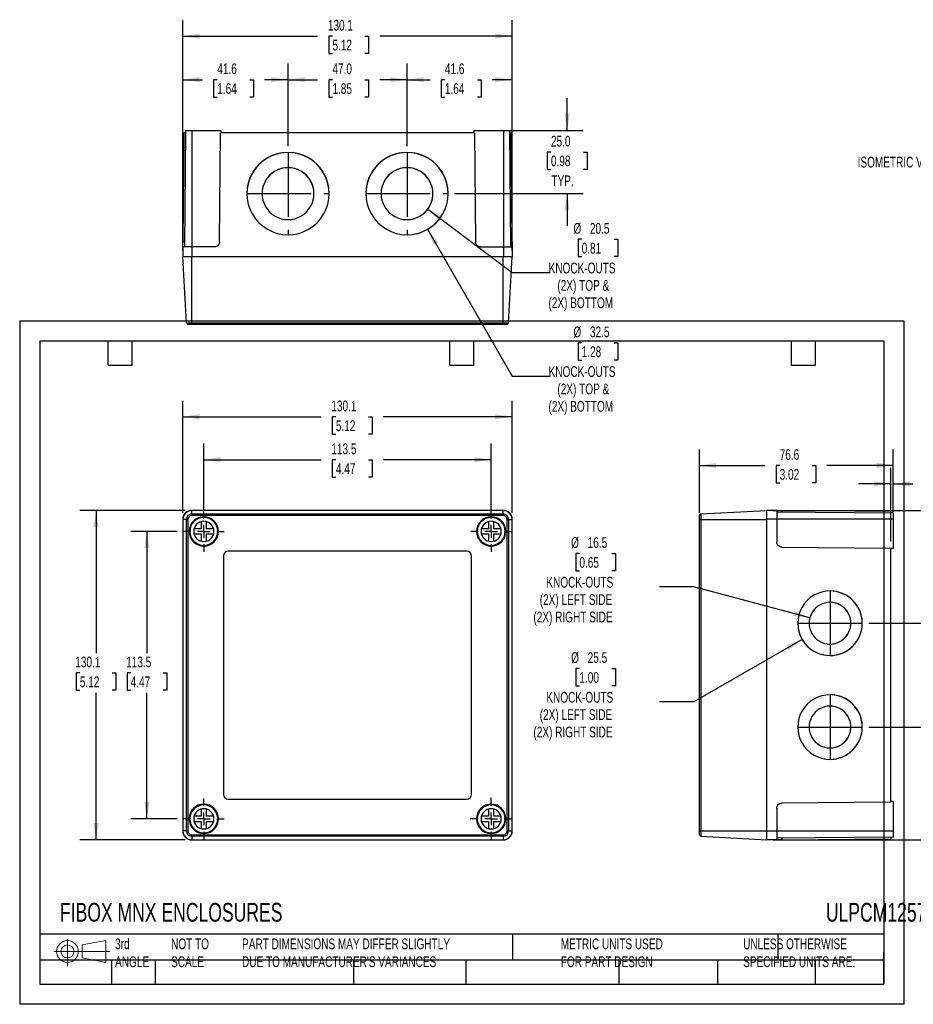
# Model space of a CAD drawing. Header units: millimetres. Extents: x 0 to 543, y 0 to 413.
# Tile 1 of 3: x 0 to 353, y 0 to 389. Entities that reach past the tile are written whole.
import ezdxf

# ---------------------------------------------------------------- set-up
doc = ezdxf.new("R2010")
doc.units = ezdxf.units.MM
doc.header["$LTSCALE"] = 2
doc.linetypes.add('CENTERX2', pattern=[20.32, 12.7, -2.54, 2.54, -2.54])
doc.layers.add('CENTER', color=40, linetype='CENTERX2')
doc.layers.add('DIMENSIONS', color=140, linetype='Continuous', lineweight=25)
doc.layers.add('TEXT', color=140, linetype='Continuous', lineweight=25)
doc.styles.add('SLDTEXTSTYLE0', font='TXT', dxfattribs={"width": 0.7})
doc.dimstyles.new('SLDDIMSTYLE0', dxfattribs={"dimtxt": 4.316016, "dimasz": 6.604, "dimexe": 0, "dimexo": 0.0625, "dimgap": 1.079004, "dimtad": 0, "dimtih": 1, "dimtoh": 1, "dimdec": 1, "dimrnd": 1e-09, "dimzin": 12, "dimdsep": 46, "dimtxsty": 'SLDTEXTSTYLE0', "dimsah": 1, "dimcen": 0.09, "dimadec": 0, "dimazin": 3, "dimtfac": 1, "dimtdec": 1, "dimtofl": 0, "dimtmove": 0, "dimatfit": 3, "dimfxl": 0, "dimfrac": 2, "dimtolj": 1, "dimtzin": 12, "dimarcsym": 0})
doc.dimstyles.new('SLDDIMSTYLE1', dxfattribs={"dimtxt": 4.316016, "dimasz": 6.604, "dimexe": 0, "dimexo": 0.0625, "dimgap": 1.079004, "dimtad": 0, "dimtih": 1, "dimtoh": 1, "dimdec": 1, "dimrnd": 1e-09, "dimzin": 4, "dimdsep": 46, "dimtxsty": 'SLDTEXTSTYLE0', "dimsah": 1, "dimcen": 0.09, "dimadec": 0, "dimazin": 1, "dimtfac": 1, "dimtdec": 1, "dimtofl": 0, "dimtmove": 0, "dimatfit": 3, "dimfxl": 0, "dimfrac": 2, "dimtolj": 1, "dimtzin": 12, "dimarcsym": 0})
doc.dimstyles.new('SLDDIMSTYLE2', dxfattribs={"dimtxt": 4.316016, "dimasz": 6.604, "dimexe": 0, "dimexo": 0.0625, "dimgap": 1.079004, "dimtad": 0, "dimtih": 1, "dimtoh": 1, "dimdec": 1, "dimrnd": 1e-09, "dimzin": 4, "dimdsep": 46, "dimtxsty": 'SLDTEXTSTYLE0', "dimsah": 1, "dimcen": 0.09, "dimadec": 0, "dimazin": 1, "dimtfac": 1, "dimtdec": 1, "dimtmove": 0, "dimatfit": 0, "dimfxl": 0, "dimfrac": 2, "dimtolj": 1, "dimtzin": 12, "dimarcsym": 0})
doc.dimstyles.new('SLDDIMSTYLE3', dxfattribs={"dimtxt": 4.316016, "dimasz": 6.604, "dimexe": 0, "dimexo": 0.0625, "dimgap": 1.079004, "dimtad": 0, "dimtih": 1, "dimtoh": 1, "dimdec": 1, "dimrnd": 1e-09, "dimzin": 12, "dimdsep": 46, "dimtxsty": 'SLDTEXTSTYLE0', "dimsah": 1, "dimcen": 0, "dimadec": 0, "dimazin": 3, "dimtfac": 1, "dimtdec": 1, "dimtofl": 0, "dimtmove": 0, "dimatfit": 3, "dimfxl": 0, "dimfrac": 2, "dimtolj": 1, "dimtzin": 12, "dimarcsym": 0})

# ---------------------------------------------------------------- blocks, each defined once
blk = doc.blocks.new('Block11')
at = {"color": 7, "linetype": 'Continuous', "lineweight": 18}
for p, q in [((5.18, 10.62), (5.18, 0)), ((10.96, 8.33), (20.35, 10.06)), ((10.96, 3.19), (10.96, 8.33)), ((20.35, 10.06), (20.35, 1.46)), ((0, 5.76), (21.75, 5.76)), ((10.96, 3.19), (20.35, 1.46))]:
    blk.add_line(p, q, dxfattribs=at)
for radius in [4.3, 2.57]:
    blk.add_circle((5.18, 5.76), radius, dxfattribs=at)
blk = doc.blocks.new('Block12')
at = {"color": 7, "linetype": 'Continuous'}
blk.add_blockref('Block11', (0, 0), dxfattribs=at)
blk = doc.blocks.new('_D')
at = {"layer": 'DIMENSIONS'}
for p, q in [((72.73, 195.07), (72.73, 221.38)), ((186.23, 195.07), (186.23, 221.38)), ((72.73, 215.03), (119.04, 215.03)), ((124.89, 215.03), (123.44, 215.03)), ((123.44, 215.03), (123.44, 208.17)), ((137.72, 215.03), (139.17, 215.03)), ((139.17, 215.03), (139.17, 208.17)), ((186.23, 215.03), (143.56, 215.03)), ((123.44, 208.17), (124.89, 208.17)), ((139.17, 208.17), (137.72, 208.17))]:
    blk.add_line(p, q, dxfattribs=at)
for points in [[(72.73, 215.03), (79.33, 214.02), (79.33, 216.05)], [(186.23, 215.03), (179.62, 216.05), (179.62, 214.02)]]:
    blk.add_solid(points, dxfattribs=at)
at = {"layer": 'DIMENSIONS', "char_height": 4.233, "attachment_point": 1, "style": 'SLDTEXTSTYLE0'}
for s, insert in [('113.5', (123.1, 221.45)), ('4.47', (124.89, 213.63))]:
    blk.add_mtext(s, dxfattribs=dict(at, insert=insert))
blk = doc.blocks.new('_D_1')
at = {"layer": 'DIMENSIONS'}
for p, q in [((64.43, 194.07), (64.43, 238.32)), ((194.53, 194.07), (194.53, 238.32)), ((64.43, 231.97), (119.04, 231.97)), ((124.89, 231.97), (123.44, 231.97)), ((123.44, 231.97), (123.44, 225.11)), ((137.72, 231.97), (139.17, 231.97)), ((139.17, 231.97), (139.17, 225.11)), ((194.53, 231.97), (143.56, 231.97)), ((123.44, 225.11), (124.89, 225.11)), ((139.17, 225.11), (137.72, 225.11))]:
    blk.add_line(p, q, dxfattribs=at)
for points in [[(64.43, 231.97), (71.03, 230.96), (71.03, 232.99)], [(194.53, 231.97), (187.92, 232.99), (187.92, 230.96)]]:
    blk.add_solid(points, dxfattribs=at)
at = {"layer": 'DIMENSIONS', "char_height": 4.233, "attachment_point": 1, "style": 'SLDTEXTSTYLE0'}
for s, insert in [('130.1', (123.1, 238.4)), ('5.12', (124.89, 230.57))]:
    blk.add_mtext(s, dxfattribs=dict(at, insert=insert))
blk = doc.blocks.new('_D_2')
at = {"layer": 'DIMENSIONS'}
for p, q in [((62.15, 186.73), (43.91, 186.73)), ((50.26, 186.73), (50.26, 138.69)), ((43.84, 130.86), (42.39, 130.86)), ((42.39, 130.86), (42.39, 124)), ((56.67, 130.86), (58.12, 130.86)), ((58.12, 130.86), (58.12, 124)), ((42.39, 124), (43.84, 124)), ((50.26, 73.23), (50.26, 123.04)), ((58.12, 124), (56.67, 124)), ((62.15, 73.23), (43.91, 73.23))]:
    blk.add_line(p, q, dxfattribs=at)
for points in [[(50.26, 186.73), (49.24, 180.13), (51.27, 180.13)], [(50.26, 73.23), (51.27, 79.84), (49.24, 79.84)]]:
    blk.add_solid(points, dxfattribs=at)
at = {"layer": 'DIMENSIONS', "char_height": 4.233, "attachment_point": 1, "style": 'SLDTEXTSTYLE0'}
for s, insert in [('113.5', (42.05, 137.29)), ('4.47', (43.84, 129.46))]:
    blk.add_mtext(s, dxfattribs=dict(at, insert=insert))
blk = doc.blocks.new('_D_3')
at = {"layer": 'DIMENSIONS'}
for p, q in [((65.39, 195.03), (23.82, 195.03)), ((30.17, 195.03), (30.17, 138.69)), ((23.76, 130.86), (22.31, 130.86)), ((22.31, 130.86), (22.31, 124)), ((36.58, 130.86), (38.03, 130.86)), ((38.03, 130.86), (38.03, 124)), ((22.31, 124), (23.76, 124)), ((30.17, 64.93), (30.17, 123.04)), ((38.03, 124), (36.58, 124)), ((65.39, 64.93), (23.82, 64.93))]:
    blk.add_line(p, q, dxfattribs=at)
for points in [[(30.17, 195.03), (29.15, 188.43), (31.18, 188.43)], [(30.17, 64.93), (31.18, 71.54), (29.15, 71.54)]]:
    blk.add_solid(points, dxfattribs=at)
at = {"layer": 'DIMENSIONS', "char_height": 4.233, "attachment_point": 1, "style": 'SLDTEXTSTYLE0'}
for s, insert in [('130.1', (21.96, 137.29)), ('5.12', (23.76, 129.46))]:
    blk.add_mtext(s, dxfattribs=dict(at, insert=insert))
blk = doc.blocks.new('SW_CENTERMARKSYMBOL_0')
at = {"layer": 'CENTER', "color": 0}
for p, q in [((0, 5.08), (0, 8.04)), ((-5.08, 0), (-8.04, 0)), ((0, 0), (-2.54, 0)), ((0, 0), (0, 2.54)), ((0, 0), (0, -2.54)), ((0, 0), (2.54, 0)), ((5.08, 0), (8.04, 0)), ((0, -5.08), (0, -8.04))]:
    blk.add_line(p, q, dxfattribs=at)
blk = doc.blocks.new('SW_CENTERMARKSYMBOL_1')
at = {"layer": 'CENTER', "color": 0}
for p, q in [((0, 5.08), (0, 8.04)), ((-5.08, 0), (-8.04, 0)), ((0, 0), (-2.54, 0)), ((0, 0), (0, 2.54)), ((0, 0), (0, -2.54)), ((0, 0), (2.54, 0)), ((5.08, 0), (8.04, 0)), ((0, -5.08), (0, -8.04))]:
    blk.add_line(p, q, dxfattribs=at)
blk = doc.blocks.new('SW_CENTERMARKSYMBOL_2')
at = {"layer": 'CENTER', "color": 0}
for p, q in [((0, 5.08), (0, 8.04)), ((-5.08, 0), (-8.04, 0)), ((0, 0), (-2.54, 0)), ((0, 0), (0, 2.54)), ((0, 0), (0, -2.54)), ((0, 0), (2.54, 0)), ((5.08, 0), (8.04, 0)), ((0, -5.08), (0, -8.04))]:
    blk.add_line(p, q, dxfattribs=at)
blk = doc.blocks.new('SW_CENTERMARKSYMBOL_3')
at = {"layer": 'CENTER', "color": 0}
for p, q in [((0, 5.08), (0, 8.34)), ((-5.08, 0), (-8.34, 0)), ((0, 0), (-2.54, 0)), ((0, 0), (0, 2.54)), ((0, 0), (0, -2.54)), ((0, 0), (2.54, 0)), ((5.08, 0), (8.34, 0)), ((0, -5.08), (0, -8.34))]:
    blk.add_line(p, q, dxfattribs=at)
blk = doc.blocks.new('_D_4')
at = {"layer": 'DIMENSIONS'}
for p, q in [((297.6, 195.03), (371.41, 195.03)), ((365.06, 195.03), (365.06, 183.38)), ((358.64, 175.55), (357.2, 175.55)), ((357.2, 175.55), (357.2, 168.69)), ((371.47, 175.55), (372.92, 175.55)), ((372.92, 175.55), (372.92, 168.69)), ((357.2, 168.69), (358.64, 168.69)), ((365.06, 150.48), (365.06, 167.73)), ((372.92, 168.69), (371.47, 168.69)), ((335.35, 150.48), (371.41, 150.48))]:
    blk.add_line(p, q, dxfattribs=at)
for points in [[(365.06, 195.03), (364.04, 188.43), (366.07, 188.43)], [(365.06, 150.48), (366.07, 157.09), (364.04, 157.09)]]:
    blk.add_solid(points, dxfattribs=at)
at = {"layer": 'DIMENSIONS', "char_height": 4.233, "attachment_point": 1, "style": 'SLDTEXTSTYLE0'}
for s, insert in [('44.6', (358.64, 181.97)), ('1.75', (358.64, 174.15))]:
    blk.add_mtext(s, dxfattribs=dict(at, insert=insert))
blk = doc.blocks.new('_D_5')
at = {"layer": 'DIMENSIONS'}
for p, q in [((335.35, 150.48), (371.41, 150.48)), ((365.06, 150.48), (365.06, 138.4)), ((358.64, 130.57), (357.2, 130.57)), ((357.2, 130.57), (357.2, 123.71)), ((371.47, 130.57), (372.92, 130.57)), ((372.92, 130.57), (372.92, 123.71)), ((357.2, 123.71), (358.64, 123.71)), ((365.06, 109.48), (365.06, 122.75)), ((372.92, 123.71), (371.47, 123.71)), ((335.35, 109.48), (371.41, 109.48))]:
    blk.add_line(p, q, dxfattribs=at)
for points in [[(365.06, 150.48), (364.04, 143.88), (366.07, 143.88)], [(365.06, 109.48), (366.07, 116.09), (364.04, 116.09)]]:
    blk.add_solid(points, dxfattribs=at)
at = {"layer": 'DIMENSIONS', "char_height": 4.233, "attachment_point": 1, "style": 'SLDTEXTSTYLE0'}
for s, insert in [('41.0', (358.64, 137)), ('1.61', (358.64, 129.17))]:
    blk.add_mtext(s, dxfattribs=dict(at, insert=insert))
blk = doc.blocks.new('_D_6')
at = {"layer": 'DIMENSIONS'}
for p, q in [((335.35, 109.48), (371.41, 109.48)), ((365.06, 109.48), (365.06, 94.2)), ((358.64, 86.38), (357.2, 86.38)), ((357.2, 86.38), (357.2, 79.52)), ((371.47, 86.38), (372.92, 86.38)), ((372.92, 86.38), (372.92, 79.52)), ((357.2, 79.52), (358.64, 79.52)), ((365.06, 64.98), (365.06, 78.55)), ((372.92, 79.52), (371.47, 79.52)), ((297.6, 64.98), (371.41, 64.98))]:
    blk.add_line(p, q, dxfattribs=at)
for points in [[(365.06, 109.48), (364.04, 102.88), (366.07, 102.88)], [(365.06, 64.98), (366.07, 71.59), (364.04, 71.59)]]:
    blk.add_solid(points, dxfattribs=at)
at = {"layer": 'DIMENSIONS', "char_height": 4.233, "attachment_point": 1, "style": 'SLDTEXTSTYLE0'}
for s, insert in [('44.5', (358.64, 92.8)), ('1.75', (358.64, 84.98))]:
    blk.add_mtext(s, dxfattribs=dict(at, insert=insert))
blk = doc.blocks.new('_D_7')
at = {"layer": 'DIMENSIONS'}
for p, q in [((344.06, 182.68), (344.06, 211.85)), ((345.06, 194.07), (345.06, 211.85)), ((344.06, 205.5), (331.36, 205.5)), ((345.06, 205.5), (352.8, 205.5)), ((358.64, 205.5), (357.2, 205.5)), ((357.2, 205.5), (357.2, 198.64)), ((371.47, 205.5), (372.92, 205.5)), ((372.92, 205.5), (372.92, 198.64)), ((357.2, 198.64), (358.64, 198.64)), ((372.92, 198.64), (371.47, 198.64))]:
    blk.add_line(p, q, dxfattribs=at)
for points in [[(344.06, 205.5), (337.45, 206.52), (337.45, 204.49)], [(345.06, 205.5), (351.66, 204.49), (351.66, 206.52)]]:
    blk.add_solid(points, dxfattribs=at)
at = {"layer": 'DIMENSIONS', "char_height": 4.233, "attachment_point": 1, "style": 'SLDTEXTSTYLE0'}
for s, insert in [('1.0', (360.44, 211.93)), ('0.04', (358.64, 204.1))]:
    blk.add_mtext(s, dxfattribs=dict(at, insert=insert))
blk = doc.blocks.new('_D_8')
at = {"layer": 'DIMENSIONS'}
for p, q in [((268.46, 194.02), (268.46, 219.13)), ((345.06, 194.07), (345.06, 219.13)), ((268.46, 212.78), (294.33, 212.78)), ((300.18, 212.78), (298.73, 212.78)), ((298.73, 212.78), (298.73, 205.92)), ((313.01, 212.78), (314.46, 212.78)), ((314.46, 212.78), (314.46, 205.92)), ((345.06, 212.78), (318.85, 212.78)), ((298.73, 205.92), (300.18, 205.92)), ((314.46, 205.92), (313.01, 205.92))]:
    blk.add_line(p, q, dxfattribs=at)
for points in [[(268.46, 212.78), (275.06, 211.76), (275.06, 213.79)], [(345.06, 212.78), (338.45, 213.79), (338.45, 211.76)]]:
    blk.add_solid(points, dxfattribs=at)
at = {"layer": 'DIMENSIONS', "char_height": 4.233, "attachment_point": 1, "style": 'SLDTEXTSTYLE0'}
for s, insert in [('76.6', (300.18, 219.2)), ('3.02', (300.18, 211.37))]:
    blk.add_mtext(s, dxfattribs=dict(at, insert=insert))
blk = doc.blocks.new('_D_9')
at = {"layer": 'DIMENSIONS'}
for p, q in [((221.07, 178.01), (219.62, 178.01)), ((219.62, 178.01), (219.62, 171.15)), ((233.89, 178.01), (235.34, 178.01)), ((235.34, 178.01), (235.34, 171.15)), ((219.62, 171.15), (221.07, 171.15)), ((235.34, 171.15), (233.89, 171.15)), ((266.33, 164.88), (252.73, 164.88)), ((312.09, 152.62), (266.33, 164.88))]:
    blk.add_line(p, q, dxfattribs=at)
blk.add_arc((320.06, 150.48), 8.25, 127.4136, 162.8869, dxfattribs=at)
blk.add_solid([(312.09, 152.62), (305.98, 155.31), (305.45, 153.34)], dxfattribs=at)
at = {"layer": 'DIMENSIONS', "attachment_point": 1, "style": 'SLDTEXTSTYLE0'}
for s, insert, char_height in [('%%c', (217.81, 184.43), 4.233), ('16.5', (224.33, 184.43), 4.233), ('0.65', (221.07, 176.6), 4.233), ('KNOCK-OUTS', (208.02, 168.78), 4.233), ('(2X) LEFT SIDE', (205.41, 161.92), 4.2333), ('(2X) RIGHT SIDE', (202.92, 155.06), 4.2333)]:
    blk.add_mtext(s, dxfattribs=dict(at, insert=insert, char_height=char_height))
blk = doc.blocks.new('_D_10')
at = {"layer": 'DIMENSIONS'}
for p, q in [((309.02, 144.11), (266.33, 119.46)), ((221.07, 132.58), (219.62, 132.58)), ((219.62, 132.58), (219.62, 125.72)), ((233.89, 132.58), (235.34, 132.58)), ((235.34, 132.58), (235.34, 125.72)), ((219.62, 125.72), (221.07, 125.72)), ((235.34, 125.72), (233.89, 125.72)), ((266.33, 119.46), (252.73, 119.46))]:
    blk.add_line(p, q, dxfattribs=at)
blk.add_arc((320.06, 150.48), 12.75, 191.2671, 236.476, dxfattribs=at)
blk.add_solid([(309.02, 144.11), (302.8, 141.68), (303.81, 139.92)], dxfattribs=at)
at = {"layer": 'DIMENSIONS', "attachment_point": 1, "style": 'SLDTEXTSTYLE0'}
for s, insert, char_height in [('%%c', (217.81, 139.01), 4.233), ('25.5', (224.33, 139.01), 4.233), ('1.00', (221.07, 131.18), 4.233), ('KNOCK-OUTS', (208.02, 123.35), 4.233), ('(2X) LEFT SIDE', (205.41, 116.5), 4.2333), ('(2X) RIGHT SIDE', (202.92, 109.64), 4.2333)]:
    blk.add_mtext(s, dxfattribs=dict(at, insert=insert, char_height=char_height))
blk = doc.blocks.new('_D_13')
at = {"layer": 'DIMENSIONS'}
for p, q in [((216.24, 345.09), (216.24, 357.79)), ((193.57, 345.09), (222.59, 345.09)), ((209.83, 336.52), (208.38, 336.52)), ((208.38, 336.52), (208.38, 329.66)), ((222.66, 336.52), (224.11, 336.52)), ((224.11, 336.52), (224.11, 329.66)), ((208.38, 329.66), (209.83, 329.66)), ((224.11, 329.66), (222.66, 329.66)), ((171.77, 320.1), (222.59, 320.1)), ((216.24, 320.1), (216.24, 307.4))]:
    blk.add_line(p, q, dxfattribs=at)
for points in [[(216.24, 345.09), (217.26, 351.7), (215.23, 351.7)], [(216.24, 320.1), (215.23, 313.5), (217.26, 313.5)]]:
    blk.add_solid(points, dxfattribs=at)
at = {"layer": 'DIMENSIONS', "char_height": 4.233, "attachment_point": 1, "style": 'SLDTEXTSTYLE0'}
for s, insert in [('25.0', (209.83, 342.94)), ('0.98', (209.83, 335.12)), ('TYP.', (210.04, 327.29))]:
    blk.add_mtext(s, dxfattribs=dict(at, insert=insert))
blk = doc.blocks.new('_D_14')
at = {"layer": 'DIMENSIONS'}
for p, q in [((152.98, 338.89), (152.98, 371.44)), ((194.53, 297.63), (194.53, 371.44)), ((152.98, 365.09), (162.09, 365.09)), ((167.94, 365.09), (166.49, 365.09)), ((166.49, 365.09), (166.49, 358.23)), ((180.76, 365.09), (182.21, 365.09)), ((182.21, 365.09), (182.21, 358.23)), ((194.53, 365.09), (186.61, 365.09)), ((166.49, 358.23), (167.94, 358.23)), ((182.21, 358.23), (180.76, 358.23))]:
    blk.add_line(p, q, dxfattribs=at)
for points in [[(152.98, 365.09), (159.58, 364.08), (159.58, 366.11)], [(194.53, 365.09), (187.92, 366.11), (187.92, 364.08)]]:
    blk.add_solid(points, dxfattribs=at)
at = {"layer": 'DIMENSIONS', "char_height": 4.233, "attachment_point": 1, "style": 'SLDTEXTSTYLE0'}
for s, insert in [('41.6', (167.94, 371.52)), ('1.64', (167.94, 363.69))]:
    blk.add_mtext(s, dxfattribs=dict(at, insert=insert))
blk = doc.blocks.new('_D_15')
at = {"layer": 'DIMENSIONS'}
for p, q in [((105.98, 338.89), (105.98, 371.44)), ((152.98, 338.89), (152.98, 371.44)), ((105.98, 365.09), (117.68, 365.09)), ((123.53, 365.09), (122.08, 365.09)), ((122.08, 365.09), (122.08, 358.23)), ((136.35, 365.09), (137.8, 365.09)), ((137.8, 365.09), (137.8, 358.23)), ((152.98, 365.09), (142.2, 365.09)), ((122.08, 358.23), (123.53, 358.23)), ((137.8, 358.23), (136.35, 358.23))]:
    blk.add_line(p, q, dxfattribs=at)
for points in [[(105.98, 365.09), (112.58, 364.08), (112.58, 366.11)], [(152.98, 365.09), (146.37, 366.11), (146.37, 364.08)]]:
    blk.add_solid(points, dxfattribs=at)
at = {"layer": 'DIMENSIONS', "char_height": 4.233, "attachment_point": 1, "style": 'SLDTEXTSTYLE0'}
for s, insert in [('47.0', (123.53, 371.52)), ('1.85', (123.53, 363.69))]:
    blk.add_mtext(s, dxfattribs=dict(at, insert=insert))
blk = doc.blocks.new('_D_16')
at = {"layer": 'DIMENSIONS'}
for p, q in [((64.43, 297.63), (64.43, 371.44)), ((105.98, 338.89), (105.98, 371.44)), ((64.43, 365.09), (72.2, 365.09)), ((78.05, 365.09), (76.6, 365.09)), ((76.6, 365.09), (76.6, 358.23)), ((90.87, 365.09), (92.32, 365.09)), ((92.32, 365.09), (92.32, 358.23)), ((105.98, 365.09), (96.72, 365.09)), ((76.6, 358.23), (78.05, 358.23)), ((92.32, 358.23), (90.87, 358.23))]:
    blk.add_line(p, q, dxfattribs=at)
for points in [[(64.43, 365.09), (71.03, 364.08), (71.03, 366.11)], [(105.98, 365.09), (99.37, 366.11), (99.37, 364.08)]]:
    blk.add_solid(points, dxfattribs=at)
at = {"layer": 'DIMENSIONS', "char_height": 4.233, "attachment_point": 1, "style": 'SLDTEXTSTYLE0'}
for s, insert in [('41.6', (78.05, 371.52)), ('1.64', (78.05, 363.69))]:
    blk.add_mtext(s, dxfattribs=dict(at, insert=insert))
blk = doc.blocks.new('_D_17')
at = {"layer": 'DIMENSIONS'}
for p, q in [((161.18, 313.95), (194.57, 288.95)), ((221.97, 302.08), (220.52, 302.08)), ((220.52, 302.08), (220.52, 295.22)), ((234.79, 302.08), (236.24, 302.08)), ((236.24, 302.08), (236.24, 295.22)), ((220.52, 295.22), (221.97, 295.22)), ((236.24, 295.22), (234.79, 295.22)), ((194.57, 288.95), (209.22, 288.95))]:
    blk.add_line(p, q, dxfattribs=at)
blk.add_arc((152.98, 320.1), 10.25, 283.9183, 354.9487, dxfattribs=at)
blk.add_solid([(161.18, 313.95), (165.86, 309.18), (167.08, 310.81)], dxfattribs=at)
at = {"layer": 'DIMENSIONS', "attachment_point": 1, "style": 'SLDTEXTSTYLE0'}
for s, insert, char_height in [('%%c', (218.71, 308.5), 4.233), ('20.5', (225.23, 308.5), 4.233), ('0.81', (221.97, 300.67), 4.233), ('KNOCK-OUTS', (208.92, 292.85), 4.233), ('(2X) TOP &', (212.39, 285.99), 4.233), ('(2X) BOTTOM', (208.86, 279.13), 4.2333)]:
    blk.add_mtext(s, dxfattribs=dict(at, insert=insert, char_height=char_height))
blk = doc.blocks.new('_D_18')
at = {"layer": 'DIMENSIONS'}
for p, q in [((161.1, 306.03), (194.57, 248.06)), ((221.97, 261.19), (220.52, 261.19)), ((220.52, 261.19), (220.52, 254.33)), ((234.79, 261.19), (236.24, 261.19)), ((236.24, 261.19), (236.24, 254.33)), ((220.52, 254.33), (221.97, 254.33)), ((236.24, 254.33), (234.79, 254.33)), ((194.57, 248.06), (209.22, 248.06))]:
    blk.add_line(p, q, dxfattribs=at)
blk.add_arc((152.98, 320.1), 16.25, 278.8842, 321.3448, dxfattribs=at)
blk.add_solid([(161.1, 306.03), (163.53, 299.8), (165.29, 300.81)], dxfattribs=at)
at = {"layer": 'DIMENSIONS', "attachment_point": 1, "style": 'SLDTEXTSTYLE0'}
for s, insert, char_height in [('%%c', (218.71, 267.62), 4.233), ('32.5', (225.23, 267.62), 4.233), ('1.28', (221.97, 259.79), 4.233), ('KNOCK-OUTS', (208.92, 251.96), 4.233), ('(2X) TOP &', (212.39, 245.1), 4.233), ('(2X) BOTTOM', (208.86, 238.24), 4.2333)]:
    blk.add_mtext(s, dxfattribs=dict(at, insert=insert, char_height=char_height))
blk = doc.blocks.new('_D_19')
at = {"layer": 'DIMENSIONS'}
for p, q in [((64.43, 297.63), (64.43, 388.63)), ((194.48, 297.63), (194.48, 388.63)), ((64.43, 382.28), (117.68, 382.28)), ((123.53, 382.28), (122.08, 382.28)), ((122.08, 382.28), (122.08, 375.43)), ((136.35, 382.28), (137.8, 382.28)), ((137.8, 382.28), (137.8, 375.43)), ((194.48, 382.28), (142.2, 382.28)), ((122.08, 375.43), (123.53, 375.43)), ((137.8, 375.43), (136.35, 375.43))]:
    blk.add_line(p, q, dxfattribs=at)
for points in [[(64.43, 382.28), (71.03, 381.27), (71.03, 383.3)], [(194.48, 382.28), (187.87, 383.3), (187.87, 381.27)]]:
    blk.add_solid(points, dxfattribs=at)
at = {"layer": 'DIMENSIONS', "char_height": 4.233, "attachment_point": 1, "style": 'SLDTEXTSTYLE0'}
for s, insert in [('130.1', (121.73, 388.71)), ('5.12', (123.53, 380.88))]:
    blk.add_mtext(s, dxfattribs=dict(at, insert=insert))

msp = doc.modelspace()

# ---------------------------------------------------------------- linework, layer by layer
for p, q in [((64.86, 344.09), (64.48, 301.07)), ((65.52, 344.09), (64.86, 344.09)), ((65.53, 345.09), (65.13, 299.09)), ((65.53, 345.09), (67.93, 345.09)), ((67.93, 345.09), (67.93, 299.09)), ((67.93, 345.09), (79.51, 345.09)), ((78.95, 301.07), (79.32, 344.09)), ((179.64, 344.09), (79.32, 344.09)), ((79.51, 345.09), (79.52, 344.09)), ((179.44, 345.09), (179.44, 344.09)), ((179.44, 345.09), (191.03, 345.09)), ((179.64, 344.09), (180.01, 301.07)), ((191.03, 345.09), (191.03, 299.09)), ((191.03, 345.09), (193.43, 345.09)), ((193.43, 345.09), (193.83, 299.09)), ((193.44, 344.09), (194.1, 344.09)), ((194.48, 301.07), (194.1, 344.09)), ((105.98, 336.35), (105.98, 336.35)), ((152.98, 336.35), (152.98, 336.35)), ((105.98, 330.35), (105.98, 330.35)), ((152.98, 330.35), (152.98, 330.35)), ((64.48, 301.07), (65.15, 301.07)), ((193.81, 301.07), (194.48, 301.07)), ((64.46, 299.09), (64.43, 295.09)), ((67.93, 299.09), (64.46, 299.09)), ((67.93, 299.09), (67.93, 295.09)), ((76.95, 299.09), (67.93, 299.09)), ((182.01, 299.09), (191.03, 299.09)), ((191.03, 299.09), (191.03, 295.09)), ((191.03, 299.09), (194.49, 299.09)), ((194.49, 299.09), (194.53, 295.09)), ((67.93, 295.09), (64.43, 295.09)), ((65.84, 269.13), (64.48, 295.09)), ((191.03, 295.09), (67.93, 295.09)), ((67.98, 269.13), (67.98, 295.09)), ((190.98, 269.13), (190.98, 295.09)), ((194.53, 295.09), (191.03, 295.09)), ((193.12, 269.13), (194.48, 295.09)), ((65.84, 269.13), (67.98, 269.13)), ((65.84, 269.13), (66.47, 268.49)), ((67.98, 268.49), (66.47, 268.49)), ((67.98, 269.13), (190.98, 269.13)), ((67.98, 269.13), (67.98, 268.49)), ((190.98, 268.49), (67.98, 268.49)), ((190.98, 269.13), (193.12, 269.13)), ((190.98, 268.49), (190.98, 269.13)), ((192.48, 268.49), (190.98, 268.49)), ((192.48, 268.49), (193.12, 269.13)), ((191.03, 195.03), (67.93, 195.03)), ((190.98, 194.98), (67.98, 194.98)), ((67.98, 193.62), (67.98, 194.98)), ((190.98, 193.62), (190.98, 194.98)), ((269.09, 193.62), (295.06, 194.98)), ((295.06, 191.53), (295.06, 195.03)), ((299.06, 195), (295.06, 195.03)), ((299.06, 195), (299.06, 191.53)), ((301.04, 194.98), (301.04, 194.31)), ((344.06, 194.6), (301.04, 194.98)), ((344.06, 193.94), (344.06, 194.6)), ((64.43, 191.53), (64.43, 68.43)), ((65.84, 191.48), (64.48, 191.48)), ((64.48, 191.48), (64.48, 68.48)), ((65.84, 191.48), (66.47, 191.48)), ((65.84, 68.48), (65.84, 191.48)), ((66.47, 191.48), (66.47, 68.48)), ((67.98, 193.62), (67.98, 192.99)), ((67.98, 193.62), (190.98, 193.62)), ((190.98, 192.99), (67.98, 192.99)), ((71.73, 190.6), (71.73, 187.73)), ((73.73, 187.73), (73.73, 190.6)), ((185.23, 190.6), (185.23, 187.73)), ((187.23, 187.73), (187.23, 190.6)), ((190.98, 192.99), (190.98, 193.62)), ((192.48, 191.48), (193.12, 191.48)), ((192.48, 68.48), (192.48, 191.48)), ((193.12, 191.48), (193.12, 68.48)), ((193.12, 191.48), (194.48, 191.48)), ((194.48, 68.48), (194.48, 191.48)), ((194.53, 68.43), (194.53, 191.53)), ((268.46, 192.99), (269.09, 193.62)), ((268.46, 191.48), (268.46, 192.99)), ((268.46, 68.48), (268.46, 191.48)), ((268.46, 191.48), (269.09, 191.48)), ((269.09, 193.62), (269.09, 191.48)), ((269.09, 191.48), (295.06, 191.48)), ((269.09, 191.48), (269.09, 68.48)), ((295.06, 68.43), (295.06, 191.53)), ((299.06, 191.53), (295.06, 191.53)), ((345.06, 193.93), (299.06, 194.33)), ((299.06, 191.53), (299.06, 182.51)), ((345.06, 191.53), (299.06, 191.53)), ((345.06, 193.93), (345.06, 191.53)), ((345.06, 191.53), (345.06, 179.95)), ((71.73, 187.73), (68.86, 187.73)), ((76.6, 187.73), (73.73, 187.73)), ((185.23, 187.73), (182.36, 187.73)), ((190.1, 187.73), (187.23, 187.73)), ((68.86, 185.73), (71.73, 185.73)), ((71.73, 185.73), (71.73, 182.86)), ((73.73, 185.73), (76.6, 185.73)), ((73.73, 182.86), (73.73, 185.73)), ((182.36, 185.73), (185.23, 185.73)), ((185.23, 185.73), (185.23, 182.86)), ((187.23, 185.73), (190.1, 185.73)), ((187.23, 182.86), (187.23, 185.73)), ((176.48, 178.98), (82.48, 178.98)), ((301.04, 180.51), (344.06, 180.14)), ((344.06, 79.82), (344.06, 180.14)), ((345.06, 179.95), (344.06, 179.94)), ((80.48, 176.98), (80.48, 82.98)), ((178.48, 82.98), (178.48, 176.98)), ((328.31, 150.48), (328.31, 150.48)), ((332.81, 150.48), (332.81, 150.48)), ((328.31, 109.48), (328.31, 109.48)), ((332.81, 109.48), (332.81, 109.48)), ((82.48, 80.98), (176.48, 80.98)), ((344.06, 79.82), (301.04, 79.45)), ((345.06, 80.02), (344.06, 80.02)), ((345.06, 80.02), (345.06, 68.43)), ((71.73, 74.23), (68.86, 74.23)), ((71.73, 77.1), (71.73, 74.23)), ((73.73, 74.23), (73.73, 77.1)), ((76.6, 74.23), (73.73, 74.23)), ((185.23, 74.23), (182.36, 74.23)), ((185.23, 77.1), (185.23, 74.23)), ((187.23, 74.23), (187.23, 77.1)), ((190.1, 74.23), (187.23, 74.23)), ((299.06, 77.45), (299.06, 68.43)), ((68.86, 72.23), (71.73, 72.23)), ((71.73, 72.23), (71.73, 69.36)), ((73.73, 72.23), (76.6, 72.23)), ((73.73, 69.36), (73.73, 72.23)), ((182.36, 72.23), (185.23, 72.23)), ((185.23, 72.23), (185.23, 69.36)), ((187.23, 69.36), (187.23, 72.23)), ((187.23, 72.23), (190.1, 72.23)), ((65.84, 68.48), (64.48, 68.48)), ((65.84, 68.48), (66.47, 68.48)), ((67.98, 66.98), (190.98, 66.98)), ((67.98, 66.34), (67.98, 66.98)), ((190.98, 66.34), (67.98, 66.34)), ((67.98, 66.34), (67.98, 64.98)), ((190.98, 66.98), (190.98, 66.34)), ((190.98, 66.34), (190.98, 64.98)), ((192.48, 68.48), (193.12, 68.48)), ((193.12, 68.48), (194.48, 68.48)), ((268.46, 66.98), (268.46, 68.48)), ((268.46, 68.48), (269.09, 68.48)), ((268.46, 66.98), (269.09, 66.34)), ((269.09, 68.48), (269.09, 66.34)), ((269.09, 68.48), (295.06, 68.48)), ((269.09, 66.34), (295.06, 64.98)), ((299.06, 68.43), (295.06, 68.43)), ((295.06, 64.93), (295.06, 68.43)), ((299.06, 68.43), (299.06, 64.97)), ((345.06, 68.43), (299.06, 68.43)), ((345.06, 68.43), (345.06, 66.03)), ((67.93, 64.93), (191.03, 64.93)), ((67.98, 64.98), (190.98, 64.98)), ((299.06, 64.97), (295.06, 64.93)), ((345.06, 66.03), (299.06, 65.63)), ((301.04, 65.65), (301.04, 64.98)), ((301.04, 64.98), (344.06, 65.36)), ((344.06, 66.02), (344.06, 65.36))]:
    msp.add_line(p, q)
at = {"color": 7, "linetype": 'Continuous'}
for p, q in [((0, 269.88), (0, 0)), ((0, 269.88), (349.25, 269.88)), ((349.25, 269.88), (349.25, 0)), ((349.25, 0), (0, 0))]:
    msp.add_line(p, q, dxfattribs=at)
for centre, radius, start, end in [((105.98, 320.1), 16.25, 89.9983, 270.0017), ((105.98, 320.1), 16.25, 89.9989, 179.9989), ((105.98, 320.1), 16.25, 269.9983, 90.0017), ((105.98, 320.1), 16.25, 0.0011, 90.0011), ((152.98, 320.1), 16.25, 89.9983, 270.0017), ((152.98, 320.1), 16.25, 89.9989, 179.9989), ((152.98, 320.1), 16.25, 269.9983, 90.0017), ((152.98, 320.1), 16.25, 0.0011, 90.0011), ((105.98, 320.1), 10.25, 89.9983, 270.0017), ((105.98, 320.1), 10.25, 89.9989, 179.999), ((105.98, 320.1), 10.25, 269.9983, 90.0017), ((105.98, 320.1), 10.25, 0.001, 90.0011), ((152.98, 320.1), 10.25, 89.9983, 270.0017), ((152.98, 320.1), 10.25, 89.9989, 179.999), ((152.98, 320.1), 10.25, 269.9983, 90.0017), ((152.98, 320.1), 10.25, 0.001, 90.0011), ((67.93, 191.53), 3.5, 90, 180), ((67.98, 191.48), 3.5, 90, 180), ((190.98, 191.48), 3.5, 0, 90), ((191.03, 191.53), 3.5, 0, 90), ((67.98, 191.48), 2.14, 90, 180), ((67.98, 191.48), 1.51, 90, 180), ((72.73, 186.73), 5.8, 90, 270), ((72.73, 186.73), 5.5, 90, 270), ((72.73, 186.73), 4, 90, 270), ((72.73, 186.73), 5.8, 270, 90), ((72.73, 186.73), 5.5, 270, 90), ((72.73, 186.73), 4, 270, 90), ((186.23, 186.73), 5.8, 90, 270), ((186.23, 186.73), 5.5, 90, 270), ((186.23, 186.73), 4, 90, 270), ((186.23, 186.73), 5.8, 270, 90), ((186.23, 186.73), 5.5, 270, 90), ((186.23, 186.73), 4, 270, 90), ((190.98, 191.48), 2.14, 0, 90), ((190.98, 191.48), 1.51, 0, 90), ((82.48, 176.98), 2, 90, 180), ((176.48, 176.98), 2, 0, 90), ((320.06, 150.48), 12.75, 359.9983, 180.0017), ((320.06, 150.48), 12.75, 359.999, 89.9988), ((320.06, 150.48), 8.25, 359.9982, 180.0018), ((320.06, 150.48), 8.25, 359.9989, 89.9989), ((320.06, 150.48), 12.75, 179.9983, 0.0017), ((320.06, 150.48), 8.25, 179.9982, 0.0018), ((320.06, 150.48), 12.75, 270.001, 0.0012), ((320.06, 150.48), 8.25, 270.0011, 0.0011), ((320.06, 109.48), 12.75, 359.9983, 180.0017), ((320.06, 109.48), 12.75, 359.999, 89.9988), ((320.06, 109.48), 8.25, 359.9982, 180.0018), ((320.06, 109.48), 8.25, 359.9989, 89.9989), ((320.06, 109.48), 12.75, 179.9983, 0.0017), ((320.06, 109.48), 8.25, 179.9982, 0.0018), ((320.06, 109.48), 12.75, 270.001, 0.0012), ((320.06, 109.48), 8.25, 270.0011, 0.0011), ((82.48, 82.98), 2, 180, 270), ((176.48, 82.98), 2, 270, 0), ((72.73, 73.23), 5.8, 90, 270), ((72.73, 73.23), 5.5, 90, 270), ((72.73, 73.23), 5.8, 270, 90), ((72.73, 73.23), 5.5, 270, 90), ((186.23, 73.23), 5.8, 90, 270), ((186.23, 73.23), 5.5, 90, 270), ((186.23, 73.23), 5.8, 270, 90), ((186.23, 73.23), 5.5, 270, 90), ((72.73, 73.23), 4, 90, 270), ((72.73, 73.23), 4, 270, 90), ((186.23, 73.23), 4, 90, 270), ((186.23, 73.23), 4, 270, 90), ((67.93, 68.43), 3.5, 180, 270), ((67.98, 68.48), 3.5, 180, 270), ((67.98, 68.48), 2.14, 180, 270), ((67.98, 68.48), 1.51, 180, 270), ((190.98, 68.48), 1.51, 270, 0), ((190.98, 68.48), 2.14, 270, 0), ((190.98, 68.48), 3.5, 270, 0), ((191.03, 68.43), 3.5, 270, 0)]:
    msp.add_arc(centre, radius, start, end)
for points in [[(64.46, 299.09), (64.46, 299.09), (64.46, 299.13), (64.47, 299.33), (64.47, 299.48), (64.47, 299.87), (64.47, 300.1), (64.48, 300.59), (64.48, 300.84), (64.48, 301.07)], [(78.95, 301.07), (78.94, 300.84), (78.9, 300.59), (78.7, 300.1), (78.55, 299.87), (78.16, 299.48), (77.92, 299.33), (77.43, 299.13), (77.18, 299.09), (76.95, 299.09)], [(182.01, 299.09), (181.78, 299.09), (181.52, 299.13), (181.03, 299.33), (180.8, 299.48), (180.41, 299.87), (180.26, 300.1), (180.06, 300.59), (180.01, 300.84), (180.01, 301.07)], [(194.48, 301.07), (194.48, 300.84), (194.48, 300.59), (194.49, 300.1), (194.49, 299.87), (194.49, 299.48), (194.49, 299.33), (194.49, 299.13), (194.49, 299.09), (194.49, 299.09)], [(299.06, 195), (299.06, 195), (299.1, 195), (299.29, 194.99), (299.44, 194.99), (299.83, 194.99), (300.06, 194.99), (300.55, 194.98), (300.81, 194.98), (301.04, 194.98)], [(301.04, 180.51), (300.81, 180.52), (300.55, 180.56), (300.06, 180.76), (299.83, 180.91), (299.44, 181.3), (299.29, 181.54), (299.1, 182.03), (299.06, 182.28), (299.06, 182.51)], [(299.06, 77.45), (299.06, 77.68), (299.1, 77.94), (299.29, 78.43), (299.44, 78.66), (299.83, 79.05), (300.06, 79.2), (300.55, 79.4), (300.81, 79.45), (301.04, 79.45)], [(301.04, 64.98), (300.81, 64.98), (300.55, 64.98), (300.06, 64.98), (299.83, 64.97), (299.44, 64.97), (299.29, 64.97), (299.1, 64.97), (299.06, 64.97), (299.06, 64.97)]]:
    msp.add_open_spline(points, degree=3, knots=[0, 0, 0, 0, 0.25, 0.25, 0.5, 0.5, 0.75, 0.75, 1, 1, 1, 1])
at = {"layer": 'CENTER'}
for p, q in [((105.98, 336.35), (105.98, 303.85)), ((152.98, 336.35), (152.98, 303.85)), ((89.73, 320.1), (122.23, 320.1)), ((136.73, 320.1), (169.23, 320.1)), ((320.06, 163.23), (320.06, 137.73)), ((307.31, 150.48), (332.81, 150.48)), ((320.06, 122.23), (320.06, 96.73)), ((307.31, 109.48), (332.81, 109.48))]:
    msp.add_line(p, q, dxfattribs=at)
at = {"layer": 'TEXT'}
for p, q in [((7.94, 261.94), (341.31, 261.94)), ((7.94, 261.94), (7.94, 7.94)), ((34.92, 252.41), (34.92, 261.94)), ((44.45, 252.41), (44.45, 261.94)), ((169.86, 252.41), (169.86, 261.94)), ((179.39, 252.41), (179.39, 261.94)), ((304.8, 252.41), (304.8, 261.94)), ((314.32, 252.41), (314.32, 261.94)), ((341.31, 261.94), (341.31, 7.94)), ((34.92, 252.41), (44.45, 252.41)), ((169.86, 252.41), (179.39, 252.41)), ((304.8, 252.41), (314.32, 252.41)), ((341.31, 27.66), (7.94, 27.66)), ((194.7, 27.66), (194.7, 17.46)), ((299.47, 27.66), (299.47, 17.46)), ((341.31, 7.94), (341.31, 20.64)), ((341.31, 17.46), (7.94, 17.46)), ((36.31, 17.46), (36.31, 7.94)), ((53.55, 17.46), (53.55, 7.94)), ((131.86, 17.46), (131.86, 7.94)), ((176.25, 17.46), (176.25, 7.94)), ((236.63, 17.46), (236.63, 7.94)), ((275.58, 17.46), (275.58, 7.94)), ((314.19, 17.46), (314.19, 7.94)), ((7.94, 7.94), (341.31, 7.94))]:
    msp.add_line(p, q, dxfattribs=at)

# ---------------------------------------------------------------- block references
at = {"layer": 'CENTER'}
for name, p in [('SW_CENTERMARKSYMBOL_1', (72.73, 186.73)), ('SW_CENTERMARKSYMBOL_0', (186.23, 186.73)), ('SW_CENTERMARKSYMBOL_2', (72.73, 73.23)), ('SW_CENTERMARKSYMBOL_3', (186.23, 73.23))]:
    msp.add_blockref(name, p, dxfattribs=at)
at = {"layer": 'TEXT'}
msp.add_blockref('Block12', (13.68, 15.11), dxfattribs=at)

# ---------------------------------------------------------------- texts
at = {"layer": 'DIMENSIONS', "insert": (330.95, 334.66), "char_height": 4.2333, "attachment_point": 1, "style": 'SLDTEXTSTYLE0'}
msp.add_mtext('ISOMETRIC VIEW', dxfattribs=at)
at = {"layer": 'TEXT', "attachment_point": 1, "style": 'SLDTEXTSTYLE0'}
for s, insert, char_height in [('FIBOX MNX ENCLOSURES', (15.93, 40.05), 7.4083), ('ULPCM12575G', (318.42, 40.05), 7.4083), ('3rd^JANGLE', (37.7, 25.99), 4.233), ('NOT TO^JSCALE', (59.81, 25.99), 4.2333), ("PART DIMENSIONS MAY DIFFER SLIGHTLY ^JDUE TO MANUFACTURER'S VARIANCES", (87.83, 25.99), 4.2333), ('METRIC UNITS USED ^JFOR PART DESIGN', (213.71, 25.99), 4.2333), ('UNLESS OTHERWISE ^JSPECIFIED UNITS ARE:', (285.74, 25.99), 4.2333)]:
    msp.add_mtext(s, dxfattribs=dict(at, insert=insert, char_height=char_height))

# ---------------------------------------------------------------- dimensions: what is measured, and where the dimension line sits
at = {"layer": 'DIMENSIONS'}
for base, p1, p2, picture, middle in [((194.47885841, 382.28478717), (64.42885841, 295.0922928), (194.47885841, 295.0922928), '_D_19', (129.94077037, 382.28478717)), ((194.53, 231.97), (64.43, 191.53), (194.53, 191.53), '_D_1', (131.3, 231.97)), ((186.23, 215.03), (72.73, 192.53), (186.23, 192.53), '_D', (131.3, 215.03))]:
    dim = msp.add_linear_dim(base=base, p1=p1, p2=p2, dimstyle='SLDDIMSTYLE0', dxfattribs=at)
    dim.commit()
    dim.dimension.update_dxf_attribs({"geometry": picture, "text_midpoint": middle, "dimtype": 160})
for base, p1, p2, angle, dimstyle, picture, middle in [((105.97885841, 365.0922928), (64.42885841, 295.0922928), (105.97885841, 336.34842971), 0, 'SLDDIMSTYLE0', '_D_16', (84.46186361, 365.0922928)), ((105.98, 365.09), (152.98, 336.35), (105.98, 336.35), 0, 'SLDDIMSTYLE1', '_D_15', (129.94, 365.09)), ((152.97885841, 365.0922928), (194.52885841, 295.0922928), (152.97885841, 336.34842971), 0, 'SLDDIMSTYLE0', '_D_14', (174.35222814, 365.0922928)), ((345.06, 212.78), (268.46, 191.48), (345.06, 191.53), 0, 'SLDDIMSTYLE0', '_D_8', (306.59, 212.78)), ((345.06, 205.5), (344.06, 180.14), (345.06, 191.53), 0, 'SLDDIMSTYLE2', '_D_7', (365.06, 205.5)), ((30.17, 64.93), (67.93, 195.03), (67.93, 64.93), 90, 'SLDDIMSTYLE0', '_D_3', (30.17, 130.86)), ((365.05766371, 150.48150379), (295.05766371, 195.03150379), (332.81393388, 150.48150379), 90, 'SLDDIMSTYLE0', '_D_4', (365.05766371, 175.55113499)), ((50.26, 73.23), (64.69, 186.73), (64.69, 73.23), 90, 'SLDDIMSTYLE0', '_D_2', (50.26, 130.86)), ((365.06, 109.48), (332.81, 150.48), (332.81, 109.48), 90, 'SLDDIMSTYLE1', '_D_5', (365.06, 130.57)), ((365.06, 109.48), (295.06, 64.98), (332.81, 109.48), 90, 'SLDDIMSTYLE0', '_D_6', (365.06, 86.38))]:
    dim = msp.add_linear_dim(base=base, p1=p1, p2=p2, angle=angle, dimstyle=dimstyle, dxfattribs=at)
    dim.commit()
    dim.dimension.update_dxf_attribs({"geometry": picture, "text_midpoint": middle, "dimtype": 160})
dim = msp.add_linear_dim(base=(216.24, 345.09), p1=(169.23, 320.1), p2=(191.03, 345.09), angle=90, text='<>\\PTYP.', dimstyle='SLDDIMSTYLE2', dxfattribs=at)
dim.commit()
dim.dimension.update_dxf_attribs({"geometry": '_D_13', "text_midpoint": (216.24, 332.48), "dimtype": 160})
for p1, p2, text, picture, middle in [((144.85, 334.17), (161.1, 306.03), '<>\\PKNOCK-OUTS\\P(2X) TOP &\\P(2X) BOTTOM', '_D_18', (228.38, 250.3)), ((144.77, 326.24), (161.18, 313.95), '<>\\PKNOCK-OUTS\\P(2X) TOP &\\P(2X) BOTTOM', '_D_17', (228.38, 291.18)), ((328.03, 148.35), (312.09, 152.62), '<>\\PKNOCK-OUTS\\P(2X) LEFT SIDE\\P(2X) RIGHT SIDE', '_D_9', (227.48, 167.11)), ((331.11, 156.86), (309.02, 144.11), '<>\\PKNOCK-OUTS\\P(2X) LEFT SIDE\\P(2X) RIGHT SIDE', '_D_10', (227.48, 121.69))]:
    dim = msp.add_diameter_dim_2p(p1=p1, p2=p2, text=text, dimstyle='SLDDIMSTYLE3', dxfattribs=at)
    dim.commit()
    dim.dimension.update_dxf_attribs({"geometry": picture, "text_midpoint": middle, "dimtype": 163})

doc.saveas('drawing.dxf')
